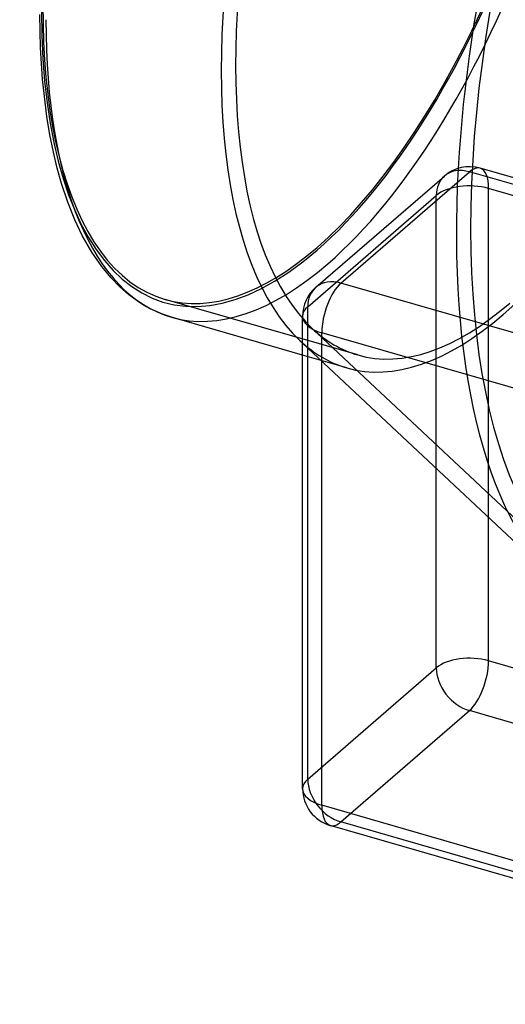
# Model space of a CAD drawing. Header units: millimetres. Extents: x -167 to 167, y -141 to 124.
# Tile 1 of 13: x -167 to -103, y -124 to 5. Entities that reach past the tile are written whole.
import ezdxf

# ---------------------------------------------------------------- set-up
doc = ezdxf.new("R2010")
doc.units = ezdxf.units.MM
doc.layers.add('HIDDEN', color=7, linetype='Continuous')
doc.layers.add('THICK', color=7, linetype='Continuous')

msp = doc.modelspace()

# ---------------------------------------------------------------- linework, layer by layer
at = {"layer": 'HIDDEN'}
for p, q in [((-24.62, -40.66), (-105.38, -17.35)), ((-105.38, -78.95), (-105.38, -17.35)), ((-128.96, -32.77), (-112.21, -18.27)), ((-112.21, -79.86), (-112.21, -18.27)), ((-122.45, -39.07), (-147.57, -31.82)), ((-128.96, -94.37), (-128.96, -32.77)), ((-128.41, -35.59), (-94.77, -67.15)), ((-129.63, -37.52), (-96.36, -68.73)), ((-123.88, -40.74), (-129.63, -39.08)), ((-24.62, -102.26), (-105.38, -78.95)), ((-128.96, -94.37), (-112.21, -79.86)), ((-124.63, -99.95), (-107.88, -85.44)), ((-27.12, -108.75), (-107.88, -85.44)), ((-43.87, -123.26), (-124.63, -99.95))]:
    msp.add_line(p, q, dxfattribs=at)
for centre, major_axis, ratio, start_param, end_param in [((-127.74, 36.87), (-19.83, -68.69), 0.433013, 0.588003, 3.141594), ((-103.49, 29.87), (-20.39, -70.62), 0.433013, 0.588003, 3.141594), ((-127.74, 36.87), (-19.83, -68.69), 0.433013, -2.55359, 0.000002), ((-61.23, 17.67), (-25.79, -89.35), 0.433013, -2.55359, -0.217856), ((-53.65, 15.49), (26.35, 91.27), 0.433013, 0.588003, 3.141593), ((-102.62, 29.62), (-19.83, -68.69), 0.433013, -2.55359, -0.217791), ((-126.35, 36.47), (-20.39, -70.62), 0.433013, 0.588003, 2.158799), ((-127.74, 36.87), (19.94, 69.08), 0.433013, -2.55359, -0.982794), ((-127.74, 36.87), (19.94, 69.08), 0.433013, 2.158799, 3.729595), ((-62.09, 17.92), (-26.35, -91.27), 0.433013, -1.083426, -0.217816), ((-107.88, -19.52), (-1.39, -4.8), 0.433013, 2.158799, 3.141599), ((-107.88, -19.52), (-3.27, 3.78), 0.75, 0.000079, 0.713724), ((-107.88, -19.52), (-5, 0), 0.5, -2.094395, -0.523599), ((-127.74, 36.87), (-19.83, -68.69), 0.433013, 0.000002, 0.588003), ((-126.35, 36.47), (-20.39, -70.62), 0.433013, 0.000107, 0.588003), ((-124.63, -34.02), (-3.27, 3.78), 0.75, 0.000079, 0.713724), ((-124.63, -34.02), (-5, 0), 0.5, -0.523599, -0.000094), ((-102.62, 29.62), (-19.83, -68.69), 0.433013, 0.000002, 0.588003), ((-126.35, 36.47), (-20.39, -70.62), 0.433013, 0.000002, 0.000107), ((-103.49, 29.87), (-20.39, -70.62), 0.433013, 0.000002, 0.588003), ((-102.62, 29.62), (-19.83, -68.69), 0.433013, -0.217791, 0.000002), ((-103.49, 29.87), (-20.39, -70.62), 0.433013, -0.217791, 0.000002), ((-107.88, -81.11), (-5, 0), 0.5, -2.094395, -0.523599), ((-107.88, -81.11), (-1.39, -4.8), 0.433013, 0.588003, 2.158799), ((-107.88, -81.11), (-3.27, 3.78), 0.75, 0.713724, 2.284521), ((-124.63, -95.62), (-5, 0), 0.5, -0.523599, -0.000094), ((-124.63, -95.62), (-3.27, 3.78), 0.75, 0.713724, 2.284521), ((-124.63, -95.62), (-1.39, -4.8), 0.433013, 0.000007, 0.588003)]:
    msp.add_ellipse(centre, major_axis=major_axis, ratio=ratio, start_param=start_param, end_param=end_param, dxfattribs=at)
at = {"layer": 'THICK'}
for p, q in [((-163.81, 1), (-163.9, 5.34)), ((-163.55, -3.09), (-163.81, 1)), ((-162.98, -7.97), (-163.55, -3.09)), ((-162.59, -10.36), (-162.98, -7.97)), ((-162.13, -12.62), (-162.59, -10.36)), ((-161.62, -14.73), (-162.13, -12.62)), ((-161.06, -16.69), (-161.62, -14.73)), ((-124.63, -29.69), (-107.88, -15.19)), ((-27.12, -38.5), (-107.88, -15.19)), ((-25.73, -38.02), (-106.49, -14.71)), ((-127.9, -30.24), (-111.15, -15.74)), ((-160.25, -19.14), (-161.06, -16.69)), ((-159.32, -21.45), (-160.25, -19.14)), ((-158.36, -23.47), (-159.32, -21.45)), ((-157.1, -25.68), (-158.36, -23.47)), ((-155.83, -27.53), (-157.1, -25.68)), ((-154.65, -28.97), (-155.83, -27.53)), ((-153.47, -30.19), (-154.65, -28.97)), ((-152.34, -31.18), (-153.47, -30.19)), ((-43.87, -53), (-124.63, -29.69)), ((-151.22, -32.02), (-152.34, -31.18)), ((-150.36, -32.56), (-151.22, -32.02)), ((-149.5, -33.04), (-150.36, -32.56)), ((-148.99, -33.29), (-149.5, -33.04)), ((-147.88, -33.76), (-148.99, -33.29)), ((-146.74, -34.14), (-147.88, -33.76)), ((-129.63, -39.08), (-146.74, -34.14)), ((-129.63, -95.62), (-129.63, -34.02)), ((-130, -37.17), (-129.63, -37.52)), ((-46.37, -59.5), (-127.13, -36.19)), ((-127.13, -97.78), (-127.13, -36.19)), ((-46.37, -121.09), (-127.13, -97.78)), ((-45.26, -123.73), (-126.02, -100.42))]:
    msp.add_line(p, q, dxfattribs=at)
for centre, start, end in [((-107.88, -19.52), 73.8981, 130.8968), ((-124.63, -34.02), 130.8968, 179.9973), ((-124.63, -95.62), 179.9973, 253.8981)]:
    msp.add_arc(centre, 5, start, end, dxfattribs=at)
for centre, major_axis, ratio, start_param, end_param in [((-62.09, 17.92), (-26.35, -91.27), 0.433013, -2.55359, -1.083426), ((-103.49, 29.87), (-20.39, -70.62), 0.433013, -2.55359, -0.217791), ((-126.35, 36.47), (-20.39, -70.62), 0.433013, -0.982794, 0.000002), ((-107.88, -19.52), (-3.27, 3.78), 0.75, -0.857072, 0.000079), ((-107.88, -19.52), (-1.39, -4.8), 0.433013, -3.141586, -2.55359), ((-124.63, -34.02), (-3.27, 3.78), 0.75, -0.857072, 0.000079), ((-124.63, -34.02), (-1.39, -4.8), 0.433013, -2.55359, -0.982794), ((-124.63, -34.02), (-5, 0), 0.5, -0.000094, 1.047198), ((-124.63, -95.62), (-5, 0), 0.5, -0.000094, 1.047198), ((-124.63, -95.62), (-1.39, -4.8), 0.433013, -0.982794, 0.000007)]:
    msp.add_ellipse(centre, major_axis=major_axis, ratio=ratio, start_param=start_param, end_param=end_param, dxfattribs=at)

doc.saveas('drawing.dxf')
